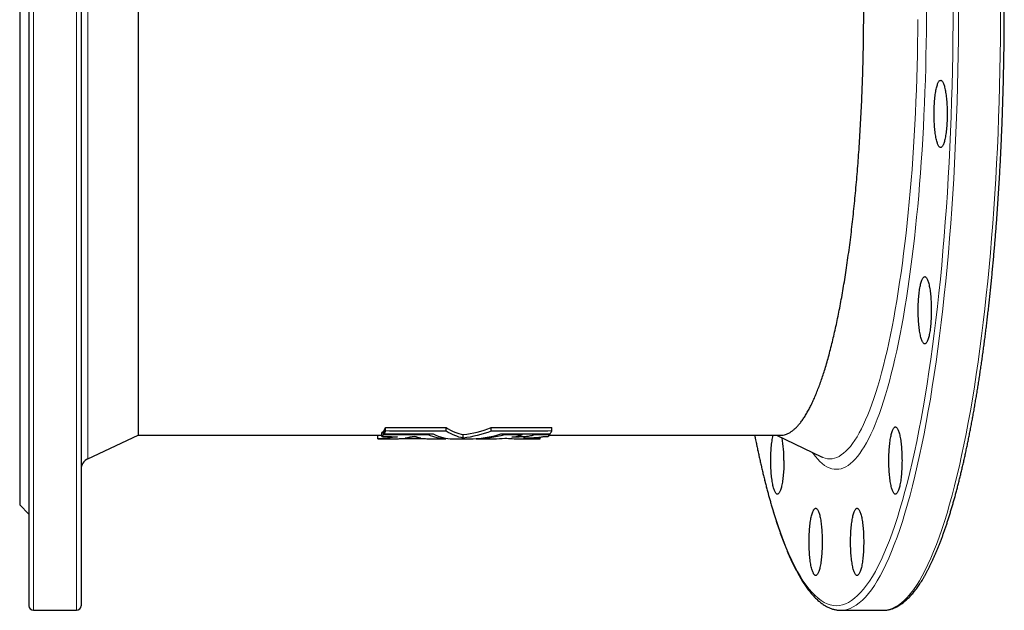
# Model space of a CAD drawing. Header units: millimetres. Extents: x -87 to 1014, y -318 to 879.
# Tile 1 of 3: x -87 to 337, y -318 to -63. Entities that reach past the tile are written whole.
import ezdxf

# ---------------------------------------------------------------- set-up
doc = ezdxf.new("R2010")
doc.units = ezdxf.units.MM

msp = doc.modelspace()

# ---------------------------------------------------------------- linework, layer by layer
at = {"color": 7, "linetype": 'Continuous', "lineweight": 25}
for p, q in [((-87.39, -58.27), (-87.39, -272.77)), ((-83.39, -58.27), (-83.39, -316.27)), ((-60.89, -58.27), (-60.89, -316.27)), ((68.85, -243.35), (68.85, -241.84)), ((69.53, -241.02), (69.8, -241.02)), ((69.53, -242.53), (69.53, -241.02)), ((69.8, -242.14), (69.8, -240.62)), ((70.49, -240.91), (70.49, -239.38)), ((96.6, -240.98), (96.6, -239.46)), ((116.04, -240.98), (116.04, -239.46)), ((142.15, -240.91), (142.15, -239.38)), ((-58, -252.92), (-36.23, -242.77)), ((-36.23, -242.77), (67.13, -242.77)), ((67.13, -242.77), (68.85, -242.71)), ((67.13, -244.27), (67.13, -242.77)), ((67.13, -244.27), (74.72, -244.27)), ((76.53, -244.21), (87.64, -244.22)), ((78.92, -243.94), (85.64, -243.95)), ((88.8, -244.27), (96.44, -244.27)), ((88.94, -242.58), (88.94, -242.19)), ((96.44, -244.27), (96.44, -243.99)), ((99.39, -244.27), (106.53, -244.27)), ((103.97, -243.96), (103.97, -242.45)), ((109.48, -244.27), (109.48, -244.15)), ((109.48, -244.27), (117.12, -244.27)), ((121.77, -242.58), (121.77, -242.19)), ((128.21, -244.27), (137.08, -244.27)), ((129.41, -242.57), (129.41, -242.17)), ((134.36, -242.55), (134.36, -242.15)), ((137.08, -244.27), (137.08, -243.56)), ((138.46, -243.35), (140.51, -243.35)), ((141, -242.77), (240.76, -242.77)), ((141.18, -242.53), (141.18, -242.14)), ((239.09, -242.77), (258.59, -252.08)), ((258.59, -252.08), (258.6, -252.09)), ((-87.39, -272.77), (-83.39, -276.77)), ((-81.39, -318.27), (-62.89, -318.27)), ((266.91, -318.27), (285.05, -318.27)), ((285.05, -318.27), (285.24, -318.27))]:
    msp.add_line(p, q, dxfattribs=at)
at = {"color": 8, "linetype": 'Continuous', "lineweight": 18}
for p, q in [((-81.39, -58.27), (-81.39, -318.27)), ((-62.89, -58.27), (-62.89, -318.27)), ((-58, -58.27), (-58, -252.92))]:
    msp.add_line(p, q, dxfattribs=at)
at = {"color": 8, "linetype": 'Continuous', "lineweight": 18, "flags": 128}
for points in [[(229.76, -242.77), (230.3, -245.42), (231.27, -250), (232.26, -254.45), (233.27, -258.77), (234.31, -262.95), (235.36, -266.99), (236.44, -270.89), (237.53, -274.65), (238.65, -278.25), (239.78, -281.7), (240.93, -285), (242.1, -288.15), (243.28, -291.14), (244.47, -293.96), (245.69, -296.63), (246.91, -299.13), (248.15, -301.47), (249.39, -303.64), (250.65, -305.64), (251.92, -307.48), (253.2, -309.14), (254.48, -310.63), (255.77, -311.95), (257.07, -313.09), (258.38, -314.06), (259.69, -314.86), (261, -315.47), (262.31, -315.92), (263.63, -316.18), (264.95, -316.27), (266.26, -316.18), (267.58, -315.92), (268.9, -315.47), (270.21, -314.86), (271.52, -314.06), (272.82, -313.09), (274.12, -311.95), (275.41, -310.63), (276.7, -309.14), (277.97, -307.48), (279.24, -305.64), (280.5, -303.64), (281.75, -301.47), (282.99, -299.13), (284.21, -296.63), (285.42, -293.96), (286.62, -291.14), (287.8, -288.15), (288.96, -285), (290.11, -281.7), (291.25, -278.25), (292.36, -274.65), (293.46, -270.89), (294.53, -266.99), (295.59, -262.95), (296.62, -258.77), (297.64, -254.45), (298.63, -250), (299.59, -245.42), (300.54, -240.7), (301.46, -235.86), (302.35, -230.9), (303.22, -225.83), (304.06, -220.63), (304.88, -215.33), (305.67, -209.92), (306.43, -204.4), (307.16, -198.79), (307.86, -193.07), (308.54, -187.27), (309.18, -181.38), (309.79, -175.4), (310.38, -169.34), (310.93, -163.21), (311.45, -157), (311.94, -150.73), (312.39, -144.39), (312.82, -137.99), (313.21, -131.54), (313.57, -125.04), (313.89, -118.5), (314.18, -111.91), (314.44, -105.29), (314.66, -98.63), (314.85, -91.94), (315, -85.24), (315.13, -78.51), (315.21, -71.77), (315.26, -65.02), (315.28, -58.27)], [(254.51, -250.13), (254.89, -250.67), (255.88, -251.95), (256.87, -253.1), (257.87, -254.12), (258.87, -255), (259.88, -255.75), (260.89, -256.36), (261.9, -256.84), (262.91, -257.18), (263.93, -257.39), (264.95, -257.45), (265.96, -257.39), (266.98, -257.18), (268, -256.84), (269.01, -256.36), (270.02, -255.75), (271.03, -255), (272.03, -254.12), (273.03, -253.1), (274.02, -251.95), (275, -250.67), (275.98, -249.25), (276.96, -247.71), (277.92, -246.03), (278.87, -244.22), (279.82, -242.29), (280.75, -240.23), (281.68, -238.05), (282.59, -235.74), (283.49, -233.32), (284.38, -230.77), (285.25, -228.1), (286.11, -225.32), (286.96, -222.42), (287.79, -219.41), (288.6, -216.29), (289.4, -213.06), (290.18, -209.73), (290.95, -206.29), (291.7, -202.75), (292.42, -199.11), (293.13, -195.38), (293.83, -191.55), (294.5, -187.63), (295.15, -183.62), (295.78, -179.52), (296.39, -175.35), (296.97, -171.09), (297.54, -166.75), (298.08, -162.34), (298.6, -157.86), (299.1, -153.31), (299.57, -148.7), (300.02, -144.02), (300.45, -139.28), (300.85, -134.49), (301.23, -129.65), (301.58, -124.76), (301.9, -119.82), (302.21, -114.84), (302.48, -109.82), (302.73, -104.77), (302.96, -99.68), (303.16, -94.57), (303.33, -89.43), (303.47, -84.27), (303.59, -79.09), (303.69, -73.9), (303.75, -68.69), (303.79, -63.48), (303.81, -58.27)], [(267.1, -318.27), (268.24, -318.18), (269.56, -317.91), (270.89, -317.47), (272.21, -316.84), (273.53, -316.04), (274.84, -315.07), (276.15, -313.91), (277.45, -312.59), (278.75, -311.08), (280.04, -309.41), (281.32, -307.56), (282.58, -305.54), (283.84, -303.36), (285.09, -301), (286.32, -298.48), (287.54, -295.79), (288.75, -292.94), (289.94, -289.93), (291.11, -286.76), (292.27, -283.44), (293.41, -279.96), (294.53, -276.32), (295.64, -272.54), (296.72, -268.61), (297.79, -264.54), (298.83, -260.33), (299.85, -255.97), (300.85, -251.49), (301.82, -246.87), (302.78, -242.12), (303.7, -237.24), (304.6, -232.24), (305.48, -227.13), (306.33, -221.89), (307.15, -216.55), (307.95, -211.09), (308.71, -205.53), (309.45, -199.87), (310.16, -194.12), (310.84, -188.27), (311.49, -182.33), (312.1, -176.31), (312.69, -170.2), (313.25, -164.02), (313.77, -157.77), (314.26, -151.44), (314.72, -145.06), (315.15, -138.61), (315.54, -132.11), (315.9, -125.56), (316.23, -118.96), (316.52, -112.33), (316.78, -105.65), (317.01, -98.94), (317.2, -92.21), (317.35, -85.45), (317.48, -78.67), (317.56, -71.88), (317.61, -65.07), (317.63, -58.27)], [(285.24, -318.27), (286.38, -318.18), (287.71, -317.91), (289.03, -317.47), (290.36, -316.84), (291.67, -316.04), (292.99, -315.07), (294.3, -313.91), (295.6, -312.59), (296.89, -311.08), (298.18, -309.41), (299.46, -307.56), (300.73, -305.54), (301.99, -303.36), (303.23, -301), (304.46, -298.48), (305.68, -295.79), (306.89, -292.94), (308.08, -289.93), (309.26, -286.76), (310.42, -283.44), (311.56, -279.96), (312.68, -276.32), (313.78, -272.54), (314.87, -268.61), (315.93, -264.54), (316.97, -260.33), (318, -255.97), (318.99, -251.49), (319.97, -246.87), (320.92, -242.12), (321.85, -237.24), (322.75, -232.24), (323.62, -227.13), (324.47, -221.89), (325.3, -216.55), (326.09, -211.09), (326.86, -205.53), (327.59, -199.87), (328.3, -194.12), (328.98, -188.27), (329.63, -182.33), (330.25, -176.31), (330.84, -170.2), (331.39, -164.02), (331.92, -157.77), (332.41, -151.44), (332.87, -145.06), (333.29, -138.61), (333.69, -132.11), (334.05, -125.56), (334.38, -118.96), (334.67, -112.33), (334.93, -105.65), (335.15, -98.94), (335.34, -92.21), (335.5, -85.45), (335.62, -78.67), (335.71, -71.88), (335.76, -65.07), (335.78, -58.27)], [(258.6, -252.09), (259.14, -252.32), (260.13, -252.66), (261.12, -252.86), (262.12, -252.92), (263.11, -252.86), (264.1, -252.66), (265.1, -252.32), (266.09, -251.86), (267.07, -251.26), (268.06, -250.53), (269.04, -249.66), (270.01, -248.67), (270.98, -247.54), (271.94, -246.29), (272.9, -244.91), (273.85, -243.4), (274.79, -241.76), (275.72, -239.99), (276.65, -238.11), (277.56, -236.09), (278.46, -233.96), (279.36, -231.71), (280.24, -229.33), (281.1, -226.84), (281.96, -224.24), (282.8, -221.52), (283.63, -218.69), (284.44, -215.75), (285.23, -212.7), (286.01, -209.54), (286.78, -206.28), (287.53, -202.92), (288.26, -199.47), (288.97, -195.91), (289.66, -192.26), (290.34, -188.52), (290.99, -184.69), (291.63, -180.77), (292.24, -176.77), (292.84, -172.68), (293.41, -168.52), (293.96, -164.28), (294.49, -159.97), (295, -155.6), (295.49, -151.15), (295.95, -146.64), (296.39, -142.07), (296.81, -137.44), (297.2, -132.76), (297.57, -128.03), (297.91, -123.25), (298.23, -118.42), (298.53, -113.55), (298.8, -108.65), (299.04, -103.71), (299.26, -98.74), (299.46, -93.74), (299.62, -88.72), (299.77, -83.68), (299.88, -78.62), (299.97, -73.54), (300.04, -68.46), (300.08, -63.36)]]:
    msp.add_lwpolyline(points, dxfattribs=at)
at = {"color": 7, "linetype": 'Continuous', "lineweight": 25, "flags": 128}
for points in [[(312.74, -104.11), (312.74, -104.89), (312.73, -105.67), (312.7, -106.44), (312.68, -107.21), (312.64, -107.96), (312.6, -108.71), (312.54, -109.44), (312.48, -110.15), (312.42, -110.85), (312.34, -111.53), (312.26, -112.19), (312.17, -112.83), (312.08, -113.44), (311.98, -114.02), (311.87, -114.57), (311.76, -115.1), (311.64, -115.59), (311.52, -116.05), (311.39, -116.47), (311.26, -116.86), (311.13, -117.21), (310.99, -117.53), (310.84, -117.81), (310.7, -118.04), (310.55, -118.24), (310.4, -118.39), (310.25, -118.51), (310.1, -118.58), (309.95, -118.61), (309.8, -118.6), (309.65, -118.55), (309.5, -118.46), (309.35, -118.32), (309.2, -118.15), (309.05, -117.93), (308.91, -117.67), (308.77, -117.38), (308.63, -117.04), (308.5, -116.67), (308.37, -116.26), (308.24, -115.82), (308.12, -115.35), (308.01, -114.84), (307.9, -114.3), (307.8, -113.73), (307.7, -113.13), (307.61, -112.51), (307.52, -111.86), (307.44, -111.2), (307.37, -110.51), (307.31, -109.8), (307.25, -109.07), (307.21, -108.34), (307.17, -107.58), (307.13, -106.82), (307.11, -106.06), (307.09, -105.28), (307.08, -104.5), (307.08, -103.73), (307.09, -102.95), (307.11, -102.17), (307.13, -101.41), (307.17, -100.64), (307.21, -99.89), (307.25, -99.16), (307.31, -98.43), (307.37, -97.72), (307.44, -97.03), (307.52, -96.37), (307.61, -95.72), (307.7, -95.1), (307.8, -94.5), (307.9, -93.93), (308.01, -93.39), (308.12, -92.88), (308.24, -92.41), (308.37, -91.96), (308.5, -91.56), (308.63, -91.19), (308.77, -90.85), (308.91, -90.56), (309.05, -90.3), (309.2, -90.08), (309.35, -89.91), (309.5, -89.77), (309.65, -89.68), (309.8, -89.63), (309.95, -89.62), (310.1, -89.65), (310.25, -89.72), (310.4, -89.84), (310.55, -89.99), (310.7, -90.19), (310.84, -90.42), (310.99, -90.7), (311.13, -91.01), (311.26, -91.37), (311.39, -91.76), (311.52, -92.18), (311.64, -92.64), (311.76, -93.13), (311.87, -93.66), (311.98, -94.21), (312.08, -94.79), (312.17, -95.4), (312.26, -96.04), (312.34, -96.7), (312.42, -97.38), (312.48, -98.08), (312.54, -98.79), (312.6, -99.52), (312.64, -100.27), (312.68, -101.02), (312.7, -101.79), (312.73, -102.56), (312.74, -103.34), (312.74, -104.11)], [(305.9, -188.83), (305.89, -189.61), (305.88, -190.38), (305.86, -191.15), (305.83, -191.92), (305.79, -192.67), (305.75, -193.42), (305.7, -194.15), (305.64, -194.87), (305.57, -195.57), (305.5, -196.25), (305.42, -196.9), (305.33, -197.54), (305.23, -198.15), (305.13, -198.73), (305.03, -199.29), (304.91, -199.81), (304.8, -200.3), (304.67, -200.76), (304.55, -201.19), (304.42, -201.58), (304.28, -201.93), (304.14, -202.24), (304, -202.52), (303.85, -202.76), (303.71, -202.95), (303.56, -203.11), (303.41, -203.22), (303.26, -203.29), (303.11, -203.33), (302.95, -203.32), (302.8, -203.26), (302.65, -203.17), (302.5, -203.03), (302.35, -202.86), (302.21, -202.64), (302.06, -202.39), (301.92, -202.09), (301.79, -201.76), (301.65, -201.38), (301.52, -200.98), (301.4, -200.54), (301.28, -200.06), (301.16, -199.55), (301.05, -199.01), (300.95, -198.44), (300.85, -197.85), (300.76, -197.22), (300.68, -196.58), (300.6, -195.91), (300.53, -195.22), (300.46, -194.51), (300.41, -193.79), (300.36, -193.05), (300.32, -192.3), (300.29, -191.54), (300.26, -190.77), (300.25, -189.99), (300.24, -189.22), (300.24, -188.44), (300.25, -187.66), (300.26, -186.89), (300.29, -186.12), (300.32, -185.36), (300.36, -184.61), (300.41, -183.87), (300.46, -183.14), (300.53, -182.44), (300.6, -181.75), (300.68, -181.08), (300.76, -180.43), (300.85, -179.81), (300.95, -179.21), (301.05, -178.64), (301.16, -178.1), (301.28, -177.6), (301.4, -177.12), (301.52, -176.68), (301.65, -176.27), (301.79, -175.9), (301.92, -175.57), (302.06, -175.27), (302.21, -175.01), (302.35, -174.8), (302.5, -174.62), (302.65, -174.49), (302.8, -174.39), (302.95, -174.34), (303.11, -174.33), (303.26, -174.36), (303.41, -174.43), (303.56, -174.55), (303.71, -174.7), (303.85, -174.9), (304, -175.14), (304.14, -175.41), (304.28, -175.73), (304.42, -176.08), (304.55, -176.47), (304.67, -176.89), (304.8, -177.35), (304.91, -177.85), (305.03, -178.37), (305.13, -178.92), (305.23, -179.51), (305.33, -180.12), (305.42, -180.75), (305.5, -181.41), (305.57, -182.09), (305.64, -182.79), (305.7, -183.5), (305.75, -184.24), (305.79, -184.98), (305.83, -185.74), (305.86, -186.5), (305.88, -187.27), (305.89, -188.05), (305.9, -188.83)], [(293.25, -253.66), (293.24, -254.44), (293.23, -255.22), (293.21, -255.99), (293.18, -256.75), (293.15, -257.51), (293.1, -258.26), (293.05, -258.99), (292.99, -259.7), (292.92, -260.4), (292.85, -261.08), (292.77, -261.74), (292.68, -262.37), (292.59, -262.98), (292.48, -263.57), (292.38, -264.12), (292.27, -264.65), (292.15, -265.14), (292.03, -265.6), (291.9, -266.02), (291.77, -266.41), (291.63, -266.76), (291.49, -267.08), (291.35, -267.35), (291.21, -267.59), (291.06, -267.79), (290.91, -267.94), (290.76, -268.06), (290.61, -268.13), (290.46, -268.16), (290.3, -268.15), (290.15, -268.1), (290, -268.01), (289.85, -267.87), (289.7, -267.69), (289.56, -267.48), (289.41, -267.22), (289.27, -266.93), (289.14, -266.59), (289, -266.22), (288.87, -265.81), (288.75, -265.37), (288.63, -264.9), (288.51, -264.39), (288.4, -263.85), (288.3, -263.28), (288.2, -262.68), (288.11, -262.06), (288.03, -261.41), (287.95, -260.74), (287.88, -260.06), (287.82, -259.35), (287.76, -258.62), (287.71, -257.88), (287.67, -257.13), (287.64, -256.37), (287.61, -255.6), (287.6, -254.83), (287.59, -254.05), (287.59, -253.27), (287.6, -252.5), (287.61, -251.72), (287.64, -250.95), (287.67, -250.19), (287.71, -249.44), (287.76, -248.7), (287.82, -247.98), (287.88, -247.27), (287.95, -246.58), (288.03, -245.91), (288.11, -245.27), (288.2, -244.65), (288.3, -244.05), (288.4, -243.48), (288.51, -242.94), (288.63, -242.43), (288.75, -241.96), (288.87, -241.51), (289, -241.11), (289.14, -240.74), (289.27, -240.4), (289.41, -240.11), (289.56, -239.85), (289.7, -239.63), (289.85, -239.46), (290, -239.32), (290.15, -239.23), (290.3, -239.18), (290.46, -239.17), (290.61, -239.2), (290.76, -239.27), (290.91, -239.38), (291.06, -239.54), (291.21, -239.74), (291.35, -239.97), (291.49, -240.25), (291.63, -240.56), (291.77, -240.92), (291.9, -241.31), (292.03, -241.73), (292.15, -242.19), (292.27, -242.68), (292.38, -243.21), (292.48, -243.76), (292.59, -244.34), (292.68, -244.95), (292.77, -245.59), (292.85, -246.25), (292.92, -246.93), (292.99, -247.62), (293.05, -248.34), (293.1, -249.07), (293.15, -249.82), (293.18, -250.57), (293.21, -251.34), (293.23, -252.11), (293.24, -252.89), (293.25, -253.66)], [(242.31, -253.66), (242.3, -254.44), (242.29, -255.22), (242.27, -255.99), (242.24, -256.75), (242.2, -257.51), (242.16, -258.26), (242.11, -258.99), (242.05, -259.7), (241.98, -260.4), (241.91, -261.08), (241.83, -261.74), (241.74, -262.37), (241.64, -262.98), (241.54, -263.57), (241.44, -264.12), (241.32, -264.65), (241.21, -265.14), (241.08, -265.6), (240.96, -266.02), (240.82, -266.41), (240.69, -266.76), (240.55, -267.08), (240.41, -267.35), (240.26, -267.59), (240.12, -267.79), (239.97, -267.94), (239.82, -268.06), (239.67, -268.13), (239.51, -268.16), (239.36, -268.15), (239.21, -268.1), (239.06, -268.01), (238.91, -267.87), (238.76, -267.69), (238.62, -267.48), (238.47, -267.22), (238.33, -266.93), (238.2, -266.59), (238.06, -266.22), (237.93, -265.81), (237.81, -265.37), (237.69, -264.9), (237.57, -264.39), (237.46, -263.85), (237.36, -263.28), (237.26, -262.68), (237.17, -262.06), (237.09, -261.41), (237.01, -260.74), (236.94, -260.06), (236.87, -259.35), (236.82, -258.62), (236.77, -257.88), (236.73, -257.13), (236.7, -256.37), (236.67, -255.6), (236.66, -254.83), (236.65, -254.05), (236.65, -253.27), (236.66, -252.5), (236.67, -251.72), (236.7, -250.95), (236.73, -250.19), (236.77, -249.44), (236.82, -248.7), (236.87, -247.98), (236.94, -247.27), (237.01, -246.58), (237.09, -245.91), (237.17, -245.27), (237.26, -244.65), (237.36, -244.05), (237.46, -243.48), (237.57, -242.94), (237.61, -242.77)], [(258.83, -288.75), (258.83, -289.53), (258.82, -290.31), (258.8, -291.08), (258.77, -291.84), (258.73, -292.6), (258.69, -293.34), (258.63, -294.08), (258.57, -294.79), (258.51, -295.49), (258.43, -296.17), (258.35, -296.83), (258.26, -297.46), (258.17, -298.07), (258.07, -298.66), (257.96, -299.21), (257.85, -299.73), (257.73, -300.23), (257.61, -300.69), (257.48, -301.11), (257.35, -301.5), (257.22, -301.85), (257.08, -302.17), (256.93, -302.44), (256.79, -302.68), (256.64, -302.88), (256.49, -303.03), (256.34, -303.15), (256.19, -303.22), (256.04, -303.25), (255.89, -303.24), (255.74, -303.19), (255.59, -303.1), (255.44, -302.96), (255.29, -302.78), (255.14, -302.57), (255, -302.31), (254.86, -302.02), (254.72, -301.68), (254.59, -301.31), (254.46, -300.9), (254.33, -300.46), (254.21, -299.98), (254.1, -299.48), (253.99, -298.94), (253.89, -298.37), (253.79, -297.77), (253.7, -297.15), (253.61, -296.5), (253.53, -295.83), (253.46, -295.14), (253.4, -294.44), (253.34, -293.71), (253.3, -292.97), (253.26, -292.22), (253.22, -291.46), (253.2, -290.69), (253.18, -289.92), (253.18, -289.14), (253.18, -288.36), (253.18, -287.59), (253.2, -286.81), (253.22, -286.04), (253.26, -285.28), (253.3, -284.53), (253.34, -283.79), (253.4, -283.07), (253.46, -282.36), (253.53, -281.67), (253.61, -281), (253.7, -280.36), (253.79, -279.73), (253.89, -279.14), (253.99, -278.57), (254.1, -278.03), (254.21, -277.52), (254.33, -277.05), (254.46, -276.6), (254.59, -276.2), (254.72, -275.82), (254.86, -275.49), (255, -275.2), (255.14, -274.94), (255.29, -274.72), (255.44, -274.55), (255.59, -274.41), (255.74, -274.32), (255.89, -274.26), (256.04, -274.25), (256.19, -274.29), (256.34, -274.36), (256.49, -274.47), (256.64, -274.63), (256.79, -274.83), (256.93, -275.06), (257.08, -275.34), (257.22, -275.65), (257.35, -276.01), (257.48, -276.39), (257.61, -276.82), (257.73, -277.28), (257.85, -277.77), (257.96, -278.3), (258.07, -278.85), (258.17, -279.43), (258.26, -280.04), (258.35, -280.68), (258.43, -281.34), (258.51, -282.01), (258.57, -282.71), (258.63, -283.43), (258.69, -284.16), (258.73, -284.91), (258.77, -285.66), (258.8, -286.43), (258.82, -287.2), (258.83, -287.97), (258.83, -288.75)], [(276.72, -288.75), (276.72, -289.53), (276.7, -290.31), (276.68, -291.08), (276.66, -291.84), (276.62, -292.6), (276.57, -293.34), (276.52, -294.08), (276.46, -294.79), (276.4, -295.49), (276.32, -296.17), (276.24, -296.83), (276.15, -297.46), (276.06, -298.07), (275.96, -298.66), (275.85, -299.21), (275.74, -299.73), (275.62, -300.23), (275.5, -300.69), (275.37, -301.11), (275.24, -301.5), (275.1, -301.85), (274.97, -302.17), (274.82, -302.44), (274.68, -302.68), (274.53, -302.88), (274.38, -303.03), (274.23, -303.15), (274.08, -303.22), (273.93, -303.25), (273.78, -303.24), (273.63, -303.19), (273.48, -303.1), (273.33, -302.96), (273.18, -302.78), (273.03, -302.57), (272.89, -302.31), (272.75, -302.02), (272.61, -301.68), (272.48, -301.31), (272.35, -300.9), (272.22, -300.46), (272.1, -299.98), (271.99, -299.48), (271.88, -298.94), (271.77, -298.37), (271.68, -297.77), (271.59, -297.15), (271.5, -296.5), (271.42, -295.83), (271.35, -295.14), (271.29, -294.44), (271.23, -293.71), (271.19, -292.97), (271.14, -292.22), (271.11, -291.46), (271.09, -290.69), (271.07, -289.92), (271.06, -289.14), (271.06, -288.36), (271.07, -287.59), (271.09, -286.81), (271.11, -286.04), (271.14, -285.28), (271.19, -284.53), (271.23, -283.79), (271.29, -283.07), (271.35, -282.36), (271.42, -281.67), (271.5, -281), (271.59, -280.36), (271.68, -279.73), (271.77, -279.14), (271.88, -278.57), (271.99, -278.03), (272.1, -277.52), (272.22, -277.05), (272.35, -276.6), (272.48, -276.2), (272.61, -275.82), (272.75, -275.49), (272.89, -275.2), (273.03, -274.94), (273.18, -274.72), (273.33, -274.55), (273.48, -274.41), (273.63, -274.32), (273.78, -274.26), (273.93, -274.25), (274.08, -274.29), (274.23, -274.36), (274.38, -274.47), (274.53, -274.63), (274.68, -274.83), (274.82, -275.06), (274.97, -275.34), (275.1, -275.65), (275.24, -276.01), (275.37, -276.39), (275.5, -276.82), (275.62, -277.28), (275.74, -277.77), (275.85, -278.3), (275.96, -278.85), (276.06, -279.43), (276.15, -280.04), (276.24, -280.68), (276.32, -281.34), (276.4, -282.01), (276.46, -282.71), (276.52, -283.43), (276.57, -284.16), (276.62, -284.91), (276.66, -285.66), (276.68, -286.43), (276.7, -287.2), (276.72, -287.97), (276.72, -288.75)], [(266.71, -318.27), (266.91, -318.27), (267.1, -318.27)]]:
    msp.add_lwpolyline(points, dxfattribs=at)
at = {"color": 7, "linetype": 'Continuous', "lineweight": 25}
for centre, radius, start, end in [((184.11, -253.14), 58.19, 359.4877, 9.0816), ((-55.89, -257.45), 5, 115, 180), ((-81.39, -316.27), 2, 180, 270), ((-62.89, -316.27), 2, 270, 0)]:
    msp.add_arc(centre, radius, start, end, dxfattribs=at)
for points, knots in [([(285.28, -318.26), (285.34, -318.26), (285.62, -318.26), (286.11, -318.23), (286.78, -318.15), (287.44, -318.03), (288.1, -317.88), (288.76, -317.69), (289.42, -317.46), (290.08, -317.2), (290.73, -316.89), (291.39, -316.55), (292.05, -316.17), (292.71, -315.75), (293.36, -315.29), (294.01, -314.79), (294.67, -314.25), (295.31, -313.68), (295.96, -313.06), (296.6, -312.41), (297.24, -311.71), (297.88, -310.99), (298.51, -310.22), (299.13, -309.42), (299.76, -308.58), (300.38, -307.7), (300.99, -306.79), (301.6, -305.85), (302.21, -304.87), (302.81, -303.85), (303.41, -302.81), (304, -301.72), (304.59, -300.6), (305.17, -299.45), (305.75, -298.27), (306.33, -297.05), (306.9, -295.8), (307.47, -294.51), (308.04, -293.19), (308.6, -291.84), (309.15, -290.46), (309.71, -289.04), (310.26, -287.59), (310.8, -286.11), (311.34, -284.6), (311.88, -283.05), (312.41, -281.47), (312.94, -279.87), (313.46, -278.23), (313.98, -276.56), (314.49, -274.85), (315, -273.12), (315.51, -271.36), (316.01, -269.57), (316.51, -267.75), (317, -265.89), (317.49, -264.01), (317.97, -262.1), (318.45, -260.16), (318.93, -258.19), (319.39, -256.2), (319.86, -254.17), (320.32, -252.12), (320.77, -250.04), (321.22, -247.93), (321.66, -245.8), (322.1, -243.64), (322.54, -241.45), (322.97, -239.24), (323.39, -237), (323.81, -234.74), (324.22, -232.45), (324.63, -230.13), (325.03, -227.79), (325.42, -225.43), (325.81, -223.04), (326.2, -220.63), (326.57, -218.2), (326.95, -215.74), (327.31, -213.26), (327.68, -210.76), (328.03, -208.24), (328.38, -205.7), (328.72, -203.13), (329.06, -200.55), (329.39, -197.94), (329.72, -195.31), (330.03, -192.67), (330.35, -190), (330.65, -187.32), (330.95, -184.62), (331.24, -181.9), (331.53, -179.16), (331.81, -176.4), (332.09, -173.63), (332.35, -170.84), (332.61, -168.04), (332.87, -165.22), (333.12, -162.38), (333.36, -159.53), (333.59, -156.67), (333.82, -153.79), (334.04, -150.89), (334.25, -147.99), (334.46, -145.07), (334.66, -142.14), (334.85, -139.19), (335.04, -136.24), (335.22, -133.27), (335.39, -130.29), (335.56, -127.31), (335.71, -124.31), (335.86, -121.3), (336.01, -118.29), (336.15, -115.26), (336.28, -112.23), (336.4, -109.19), (336.52, -106.14), (336.62, -103.09), (336.73, -100.03), (336.82, -96.96), (336.91, -93.89), (336.99, -90.81), (337.06, -87.73), (337.12, -84.64), (337.18, -81.55), (337.23, -78.46), (337.28, -75.36), (337.31, -72.27), (337.34, -69.16), (337.36, -66.06), (337.38, -62.96), (337.39, -59.85), (337.39, -56.75), (337.38, -53.65), (337.37, -50.54), (337.34, -47.44), (337.31, -44.34), (337.28, -41.24), (337.23, -38.14), (337.18, -35.05), (337.13, -31.96), (337.06, -28.88), (336.99, -25.79), (336.91, -22.72), (336.82, -19.64), (336.73, -16.58), (336.63, -13.52), (336.52, -10.46), (336.4, -7.41), (336.28, -4.37), (336.15, -1.34), (336.01, 1.68), (335.87, 4.7), (335.72, 7.71), (335.56, 10.7), (335.39, 13.69), (335.22, 16.67), (335.04, 19.63), (334.86, 22.59), (334.66, 25.53), (334.46, 28.47), (334.26, 31.38), (334.04, 34.29), (333.82, 37.18), (333.6, 40.06), (333.36, 42.93), (333.12, 45.78), (332.87, 48.62), (332.62, 51.44), (332.36, 54.24), (332.09, 57.03), (331.82, 59.8), (331.54, 62.56), (331.25, 65.3), (330.96, 68.02), (330.66, 70.72), (330.35, 73.4), (330.04, 76.07), (329.72, 78.72), (329.4, 81.34), (329.07, 83.95), (328.73, 86.53), (328.39, 89.1), (328.04, 91.64), (327.68, 94.17), (327.32, 96.67), (326.96, 99.15), (326.58, 101.6), (326.21, 104.04), (325.82, 106.45), (325.43, 108.84), (325.04, 111.2), (324.63, 113.54), (324.23, 115.85), (323.82, 118.14), (323.4, 120.41), (322.98, 122.65), (322.55, 124.86), (322.11, 127.05), (321.68, 129.21), (321.23, 131.34), (320.78, 133.45), (320.33, 135.53), (319.87, 137.58), (319.41, 139.61), (318.94, 141.6), (318.47, 143.57), (317.99, 145.51), (317.5, 147.42), (317.02, 149.3), (316.52, 151.16), (316.03, 152.98), (315.53, 154.77), (315.02, 156.53), (314.51, 158.27), (314, 159.97), (313.48, 161.64), (312.95, 163.28), (312.43, 164.88), (311.89, 166.46), (311.36, 168.01), (310.82, 169.52), (310.28, 171), (309.73, 172.45), (309.18, 173.87), (308.62, 175.25), (308.06, 176.6), (307.49, 177.92), (306.93, 179.21), (306.35, 180.46), (305.78, 181.68), (305.2, 182.86), (304.61, 184.01), (304.03, 185.13), (303.43, 186.22), (302.84, 187.27), (302.24, 188.28), (301.63, 189.26), (301.02, 190.21), (300.41, 191.12), (299.79, 191.99), (299.17, 192.84), (298.54, 193.64), (297.91, 194.41), (297.27, 195.14), (296.63, 195.84), (295.99, 196.5), (295.34, 197.12), (294.68, 197.7), (294.03, 198.25), (293.36, 198.75), (292.7, 199.22), (292.03, 199.64), (291.36, 200.03), (290.69, 200.38), (290.02, 200.68), (289.35, 200.95), (288.68, 201.18), (288.01, 201.37), (287.34, 201.52), (286.68, 201.63), (286.01, 201.7), (285.55, 201.73), (285.31, 201.73), (285.3, 201.73)], [0, 0, 0, 0, 0.0009038, 0.0044175, 0.007934, 0.0114595, 0.0150002, 0.0185614, 0.0221478, 0.0257631, 0.0294098, 0.0330893, 0.0368019, 0.0405465, 0.0443213, 0.0481235, 0.0519497, 0.0557966, 0.0596604, 0.0635378, 0.0674254, 0.0713205, 0.0752208, 0.0791241, 0.0830288, 0.0869335, 0.0908371, 0.094739, 0.0986387, 0.1025357, 0.10643, 0.1103214, 0.1142099, 0.1180955, 0.1219781, 0.125858, 0.1297351, 0.1336097, 0.1374817, 0.1413514, 0.1452188, 0.1490841, 0.1529474, 0.1568087, 0.1606682, 0.164526, 0.1683823, 0.1722369, 0.1760902, 0.1799421, 0.1837928, 0.1876422, 0.1914905, 0.1953378, 0.1991841, 0.2030294, 0.2068738, 0.2107173, 0.2145601, 0.2184021, 0.2222434, 0.2260841, 0.229924, 0.2337634, 0.2376022, 0.2414405, 0.2452782, 0.2491155, 0.2529523, 0.2567887, 0.2606246, 0.2644601, 0.2682953, 0.2721301, 0.2759645, 0.2797987, 0.2836325, 0.287466, 0.2912992, 0.2951322, 0.2989649, 0.3027974, 0.3066296, 0.3104616, 0.3142934, 0.318125, 0.3219564, 0.3257876, 0.3296187, 0.3334495, 0.3372802, 0.3411108, 0.3449412, 0.3487714, 0.3526016, 0.3564315, 0.3602614, 0.3640912, 0.3679208, 0.3717503, 0.3755798, 0.3794091, 0.3832383, 0.3870675, 0.3908966, 0.3947255, 0.3985545, 0.4023833, 0.406212, 0.4100407, 0.4138694, 0.417698, 0.4215265, 0.4253549, 0.4291834, 0.4330117, 0.43684, 0.4406683, 0.4444966, 0.4483248, 0.452153, 0.4559811, 0.4598092, 0.4636373, 0.4674654, 0.4712934, 0.4751214, 0.4789494, 0.4827774, 0.4866054, 0.4904334, 0.4942614, 0.4980893, 0.5019173, 0.5057453, 0.5095732, 0.5134012, 0.5172292, 0.5210572, 0.5248852, 0.5287132, 0.5325412, 0.5363692, 0.5401973, 0.5440254, 0.5478535, 0.5516816, 0.5555098, 0.559338, 0.5631662, 0.5669945, 0.5708228, 0.5746511, 0.5784795, 0.582308, 0.5861365, 0.589965, 0.5937936, 0.5976223, 0.6014511, 0.6052799, 0.6091087, 0.6129377, 0.6167667, 0.6205958, 0.624425, 0.6282543, 0.6320837, 0.6359132, 0.6397428, 0.6435725, 0.6474023, 0.6512323, 0.6550623, 0.6588925, 0.6627229, 0.6665534, 0.670384, 0.6742148, 0.6780457, 0.6818769, 0.6857082, 0.6895397, 0.6933714, 0.6972033, 0.7010354, 0.7048677, 0.7087003, 0.7125331, 0.7163662, 0.7201996, 0.7240332, 0.7278672, 0.7317014, 0.735536, 0.739371, 0.7432063, 0.747042, 0.7508781, 0.7547146, 0.7585516, 0.762389, 0.7662269, 0.7700654, 0.7739044, 0.777744, 0.7815842, 0.785425, 0.7892666, 0.7931088, 0.7969518, 0.8007956, 0.8046403, 0.8084859, 0.8123324, 0.8161799, 0.8200286, 0.8238783, 0.8277293, 0.8315815, 0.8354351, 0.8392902, 0.8431468, 0.847005, 0.8508649, 0.8547266, 0.8585903, 0.862456, 0.8663239, 0.8701941, 0.8740666, 0.8779417, 0.8818194, 0.8856999, 0.8895831, 0.8934693, 0.8973585, 0.9012506, 0.9051456, 0.9090435, 0.912944, 0.9168468, 0.9207515, 0.9246573, 0.9285633, 0.932468, 0.9363698, 0.9402666, 0.9441561, 0.9480354, 0.9519012, 0.9557501, 0.9595782, 0.9633819, 0.9671577, 0.9709027, 0.974615, 0.9782936, 0.9819387, 0.9855518, 0.9891359, 0.9926948, 0.9962335, 0.9997576, 1, 1, 1, 1]), ([(-36.23, 126.22), (-36.23, 126.22), (-36.23, 126.22), (-36.23, 126.06), (-36.23, 125.76), (-36.23, 125.3), (-36.23, 124.69), (-36.23, 123.92), (-36.23, 122.99), (-36.23, 121.93), (-36.23, 120.74), (-36.23, 119.44), (-36.23, 117.99), (-36.22, 116.42), (-36.22, 114.71), (-36.22, 112.87), (-36.22, 110.89), (-36.22, 108.76), (-36.22, 106.45), (-36.22, 103.96), (-36.22, 101.34), (-36.22, 98.63), (-36.22, 95.83), (-36.22, 92.97), (-36.22, 89.99), (-36.22, 86.9), (-36.22, 83.69), (-36.22, 80.38), (-36.22, 76.96), (-36.22, 73.38), (-36.22, 69.63), (-36.22, 65.71), (-36.22, 61.69), (-36.22, 57.63), (-36.22, 53.55), (-36.22, 49.45), (-36.22, 45.27), (-36.22, 41.01), (-36.22, 36.67), (-36.22, 32.26), (-36.22, 27.78), (-36.22, 23.16), (-36.22, 18.39), (-36.22, 13.48), (-36.22, 8.51), (-36.22, 3.57), (-36.22, -1.34), (-36.22, -6.21), (-36.22, -11.13), (-36.22, -16.08), (-36.22, -21.06), (-36.22, -26.06), (-36.22, -31.1), (-36.22, -36.24), (-36.22, -41.48), (-36.22, -46.83), (-36.22, -52.19), (-36.22, -57.46), (-36.22, -62.65), (-36.22, -67.75), (-36.22, -72.84), (-36.22, -77.91), (-36.22, -82.98), (-36.22, -88.02), (-36.22, -93.04), (-36.22, -98.12), (-36.22, -103.26), (-36.22, -108.44), (-36.22, -113.58), (-36.22, -118.59), (-36.22, -123.46), (-36.22, -128.21), (-36.22, -132.9), (-36.22, -137.54), (-36.22, -142.11), (-36.22, -146.62), (-36.22, -151.07), (-36.22, -155.51), (-36.22, -159.96), (-36.22, -164.39), (-36.22, -168.73), (-36.22, -172.91), (-36.22, -176.93), (-36.22, -180.79), (-36.22, -184.55), (-36.22, -188.22), (-36.22, -191.79), (-36.22, -195.26), (-36.22, -198.63), (-36.22, -201.94), (-36.22, -205.19), (-36.22, -208.37), (-36.22, -211.43), (-36.22, -214.31), (-36.22, -217.01), (-36.22, -219.55), (-36.22, -221.97), (-36.22, -224.26), (-36.22, -226.42), (-36.22, -228.46), (-36.22, -230.36), (-36.22, -232.17), (-36.23, -233.86), (-36.23, -235.44), (-36.23, -236.86), (-36.23, -238.11), (-36.23, -239.2), (-36.23, -240.13), (-36.23, -240.93), (-36.23, -241.58), (-36.23, -242.09), (-36.23, -242.47), (-36.23, -242.69), (-36.23, -242.79), (-36.23, -242.76), (-36.23, -242.76)], [0, 0, 0, 0, 0.005828, 0.014628, 0.023428, 0.032224, 0.041473, 0.050726, 0.059978, 0.069227, 0.078024, 0.086823, 0.095623, 0.10442, 0.113216, 0.122016, 0.130816, 0.139612, 0.148861, 0.158114, 0.167366, 0.176615, 0.185412, 0.194211, 0.203011, 0.211808, 0.220604, 0.229404, 0.238204, 0.247, 0.256249, 0.265501, 0.274754, 0.284003, 0.292799, 0.301599, 0.310399, 0.319195, 0.327992, 0.336791, 0.345591, 0.354387, 0.363636, 0.372889, 0.382141, 0.39139, 0.400187, 0.408986, 0.417786, 0.426582, 0.435379, 0.444178, 0.452978, 0.461774, 0.471023, 0.480276, 0.489528, 0.498777, 0.507573, 0.516373, 0.525173, 0.533969, 0.542765, 0.551565, 0.560365, 0.569161, 0.57841, 0.587662, 0.596915, 0.606164, 0.61496, 0.62376, 0.632559, 0.641356, 0.650152, 0.658952, 0.667751, 0.676548, 0.685796, 0.695049, 0.704302, 0.71355, 0.722347, 0.731146, 0.739946, 0.748742, 0.757539, 0.766338, 0.775138, 0.783935, 0.793183, 0.802436, 0.811688, 0.820937, 0.829733, 0.838533, 0.847333, 0.856129, 0.864926, 0.873725, 0.882525, 0.891322, 0.90057, 0.909823, 0.919076, 0.928324, 0.937121, 0.945921, 0.95472, 0.963517, 0.972313, 0.981113, 0.989913, 0.998709, 1, 1, 1, 1]), ([(240.75, -242.75), (240.84, -242.76), (241.25, -242.78), (241.99, -242.68), (242.99, -242.44), (243.98, -242.05), (244.97, -241.52), (245.95, -240.86), (246.94, -240.05), (247.91, -239.11), (248.9, -238), (249.9, -236.74), (250.91, -235.3), (251.91, -233.71), (252.88, -232.01), (253.83, -230.19), (254.75, -228.27), (255.66, -226.22), (256.56, -224.05), (257.45, -221.74), (258.32, -219.32), (259.18, -216.76), (260.05, -214.05), (260.91, -211.16), (261.76, -208.09), (262.6, -204.9), (263.41, -201.63), (264.19, -198.31), (264.93, -194.94), (265.66, -191.46), (266.37, -187.88), (267.06, -184.2), (267.73, -180.42), (268.38, -176.55), (269.01, -172.53), (269.64, -168.34), (270.25, -163.99), (270.84, -159.55), (271.39, -155.1), (271.91, -150.65), (272.39, -146.2), (272.86, -141.68), (273.29, -137.1), (273.71, -132.46), (274.09, -127.76), (274.45, -123.01), (274.8, -118.13), (275.12, -113.11), (275.41, -107.97), (275.68, -102.78), (275.91, -97.65), (276.12, -92.56), (276.29, -87.54), (276.43, -82.49), (276.55, -77.43), (276.64, -72.35), (276.7, -67.26), (276.73, -62.16), (276.74, -56.98), (276.72, -51.7), (276.67, -46.35), (276.58, -41), (276.47, -35.76), (276.34, -30.62), (276.17, -25.59), (275.98, -20.58), (275.77, -15.6), (275.52, -10.66), (275.25, -5.75), (274.96, -0.88), (274.63, 4.03), (274.27, 8.97), (273.87, 13.93), (273.45, 18.84), (273.01, 23.6), (272.55, 28.21), (272.07, 32.68), (271.56, 37.09), (271.04, 41.42), (270.49, 45.67), (269.92, 49.84), (269.33, 53.93), (268.7, 58.01), (268.04, 62.06), (267.35, 66.07), (266.63, 69.98), (265.9, 73.72), (265.17, 77.29), (264.43, 80.7), (263.67, 84), (262.9, 87.2), (262.11, 90.28), (261.3, 93.25), (260.47, 96.1), (259.62, 98.88), (258.73, 101.58), (257.82, 104.19), (256.89, 106.67), (255.97, 108.96), (255.04, 111.09), (254.13, 113.05), (253.2, 114.88), (252.26, 116.57), (251.31, 118.14), (250.36, 119.57), (249.4, 120.86), (248.41, 122.03), (247.4, 123.08), (246.37, 124), (245.34, 124.76), (244.32, 125.35), (243.31, 125.79), (242.31, 126.08), (241.46, 126.22), (240.94, 126.22), (240.76, 126.21)], [0, 0, 0, 0, 0.002174, 0.01097, 0.019769, 0.028569, 0.037365, 0.046161, 0.054961, 0.06376, 0.072556, 0.081805, 0.091057, 0.100309, 0.109558, 0.118354, 0.127154, 0.135953, 0.144749, 0.153545, 0.162345, 0.171144, 0.17994, 0.189189, 0.198441, 0.207694, 0.216942, 0.225738, 0.234538, 0.243337, 0.252133, 0.260929, 0.269729, 0.278528, 0.287324, 0.296573, 0.305825, 0.315077, 0.324326, 0.333122, 0.341921, 0.350721, 0.359517, 0.368313, 0.377112, 0.385912, 0.394708, 0.403956, 0.413208, 0.422461, 0.431709, 0.440505, 0.449304, 0.458104, 0.4669, 0.475696, 0.484495, 0.493295, 0.502091, 0.511339, 0.520591, 0.529844, 0.539092, 0.547888, 0.556687, 0.565487, 0.574283, 0.583079, 0.591878, 0.600678, 0.609474, 0.618722, 0.627974, 0.637226, 0.646475, 0.655271, 0.66407, 0.672869, 0.681666, 0.690462, 0.699261, 0.70806, 0.716856, 0.726105, 0.735357, 0.744609, 0.753858, 0.762654, 0.771453, 0.780252, 0.789048, 0.797844, 0.806644, 0.815443, 0.824239, 0.833488, 0.84274, 0.851992, 0.861241, 0.870037, 0.878836, 0.887636, 0.896432, 0.905228, 0.914027, 0.922827, 0.931623, 0.940871, 0.950124, 0.959376, 0.968624, 0.97742, 0.98622, 0.995019, 1, 1, 1, 1]), ([(134.36, -242.55), (134.3, -242.63), (134.19, -242.71), (133.95, -242.81), (133.86, -242.85), (133.64, -242.92), (133.52, -242.95), (133.13, -243.04), (132.82, -243.1), (132.11, -243.21), (131.71, -243.26), (130.85, -243.34), (130.38, -243.38), (129.63, -243.43), (129.38, -243.44), (128.85, -243.47), (128.59, -243.48), (127.78, -243.52), (127.22, -243.53), (126.08, -243.56), (125.51, -243.56), (124.93, -243.57)], [0, 0, 0, 0, 0.125, 0.125, 0.1875, 0.1875, 0.25, 0.25, 0.375, 0.375, 0.5, 0.5, 0.625, 0.625, 0.6875, 0.6875, 0.75, 0.75, 0.875, 0.875, 1, 1, 1, 1]), ([(130, -243.91), (130.9, -243.9), (131.77, -243.88), (133.03, -243.83), (133.44, -243.82), (134.24, -243.78), (134.62, -243.76), (135.35, -243.72), (135.7, -243.69), (136.37, -243.64), (136.68, -243.61), (137.56, -243.51), (138.06, -243.44), (138.46, -243.35)], [0, 0, 0, 0, 0.25, 0.25, 0.375, 0.375, 0.5, 0.5, 0.625, 0.625, 0.75, 0.75, 1, 1, 1, 1]), ([(229.69, -242.77), (229.75, -243.07), (229.95, -244.09), (230.3, -245.82), (230.75, -247.96), (231.2, -250.07), (231.65, -252.14), (232.11, -254.2), (232.57, -256.22), (233.04, -258.21), (233.51, -260.18), (233.99, -262.12), (234.48, -264.03), (234.96, -265.91), (235.46, -267.76), (235.95, -269.58), (236.46, -271.37), (236.96, -273.14), (237.47, -274.87), (237.99, -276.57), (238.51, -278.24), (239.03, -279.87), (239.56, -281.48), (240.09, -283.06), (240.62, -284.6), (241.16, -286.11), (241.71, -287.59), (242.26, -289.04), (242.81, -290.46), (243.36, -291.84), (243.92, -293.19), (244.49, -294.51), (245.06, -295.79), (245.63, -297.04), (246.2, -298.26), (246.79, -299.44), (247.37, -300.59), (247.96, -301.71), (248.55, -302.79), (249.15, -303.84), (249.75, -304.85), (250.35, -305.83), (250.96, -306.78), (251.58, -307.69), (252.19, -308.56), (252.82, -309.4), (253.44, -310.21), (254.08, -310.97), (254.71, -311.71), (255.35, -312.4), (256, -313.06), (256.65, -313.68), (257.3, -314.26), (257.96, -314.8), (258.62, -315.31), (259.29, -315.77), (259.95, -316.2), (260.62, -316.58), (261.29, -316.93), (261.96, -317.23), (262.63, -317.5), (263.3, -317.72), (263.97, -317.91), (264.64, -318.06), (265.31, -318.17), (265.98, -318.24), (266.43, -318.27), (266.66, -318.27), (266.67, -318.27)], [0, 0, 0, 0, 0.006346, 0.021897, 0.03745, 0.053004, 0.068561, 0.08412, 0.099682, 0.115246, 0.130812, 0.146382, 0.161954, 0.177529, 0.193108, 0.20869, 0.224276, 0.239865, 0.255459, 0.271057, 0.28666, 0.302268, 0.31788, 0.333499, 0.349123, 0.364754, 0.380391, 0.396035, 0.411686, 0.427345, 0.443013, 0.458689, 0.474375, 0.49007, 0.505776, 0.521492, 0.537219, 0.552958, 0.568709, 0.584472, 0.600246, 0.616033, 0.631831, 0.64764, 0.663457, 0.679283, 0.695113, 0.710943, 0.726768, 0.742581, 0.758373, 0.774136, 0.789856, 0.805522, 0.821118, 0.836629, 0.852041, 0.867339, 0.882513, 0.897553, 0.912457, 0.927225, 0.941864, 0.956386, 0.970806, 0.985145, 0.999426, 1, 1, 1, 1])]:
    msp.add_open_spline(points, degree=3, knots=knots, dxfattribs=at)
for points in [[(68.85, -241.84), (69.08, -241.61), (69.3, -241.34), (69.53, -241.02)], [(69.8, -240.62), (70.03, -240.25), (70.26, -239.84), (70.49, -239.38)], [(70.49, -240.91), (70.26, -241.36), (70.03, -241.77), (69.8, -242.14)], [(70.49, -239.38), (79.19, -239.42), (87.89, -239.45), (96.6, -239.46)], [(96.6, -240.98), (87.89, -240.97), (79.19, -240.95), (70.49, -240.91)], [(96.6, -239.46), (99.04, -240.99), (101.49, -241.98), (103.97, -242.45)], [(103.97, -243.96), (101.49, -243.49), (99.04, -242.5), (96.6, -240.98)], [(103.97, -242.45), (108.02, -241.98), (112.05, -240.99), (116.04, -239.46)], [(116.04, -240.98), (112.05, -242.5), (108.02, -243.49), (103.97, -243.96)], [(116.04, -239.46), (124.74, -239.45), (133.45, -239.42), (142.15, -239.38)], [(142.15, -240.91), (133.45, -240.95), (124.74, -240.97), (116.04, -240.98)], [(141.45, -242.14), (141.68, -241.77), (141.91, -241.36), (142.15, -240.91)], [(75.57, -243.36), (72.76, -243.94), (69.95, -244.24), (67.13, -244.27)], [(69.53, -242.53), (69.3, -242.85), (69.08, -243.12), (68.85, -243.35)], [(68.85, -243.35), (71.09, -243.35), (73.33, -243.36), (75.57, -243.36)], [(88.94, -242.58), (82.47, -242.57), (76, -242.56), (69.53, -242.53)], [(69.8, -242.14), (76.88, -242.16), (83.96, -242.18), (91.04, -242.19)], [(74.72, -244.27), (75.32, -244.26), (75.92, -244.24), (76.53, -244.21)], [(83.02, -243.25), (81.66, -243.54), (80.29, -243.78), (78.92, -243.94)], [(85.64, -243.95), (84.76, -243.78), (83.89, -243.55), (83.02, -243.25)], [(87.64, -244.22), (88.03, -244.25), (88.41, -244.26), (88.8, -244.27)], [(96.44, -244.27), (93.93, -244.25), (91.43, -243.69), (88.94, -242.58)], [(91.04, -242.19), (93.81, -243.55), (96.59, -244.24), (99.39, -244.27)], [(106.53, -244.27), (111.11, -244.24), (115.67, -243.55), (120.2, -242.19)], [(121.77, -242.58), (117.69, -243.69), (113.59, -244.25), (109.48, -244.27)], [(117.12, -244.27), (118.73, -244.26), (120.34, -244.17), (121.95, -243.99)], [(120.2, -242.19), (127.28, -242.18), (134.37, -242.16), (141.45, -242.14)], [(129.41, -242.57), (126.86, -242.57), (124.32, -242.58), (121.77, -242.58)], [(121.95, -243.99), (124.04, -244.16), (126.13, -244.26), (128.21, -244.27)], [(124.93, -243.57), (126.43, -243.31), (127.92, -242.97), (129.41, -242.57)], [(137.08, -244.27), (134.72, -244.25), (132.36, -244.13), (130, -243.91)], [(141.18, -242.53), (138.91, -242.54), (136.63, -242.55), (134.36, -242.55)], [(140.51, -243.35), (140.73, -243.12), (140.96, -242.85), (141.18, -242.53)]]:
    msp.add_open_spline(points, degree=3, dxfattribs=at)

doc.saveas('drawing.dxf')
